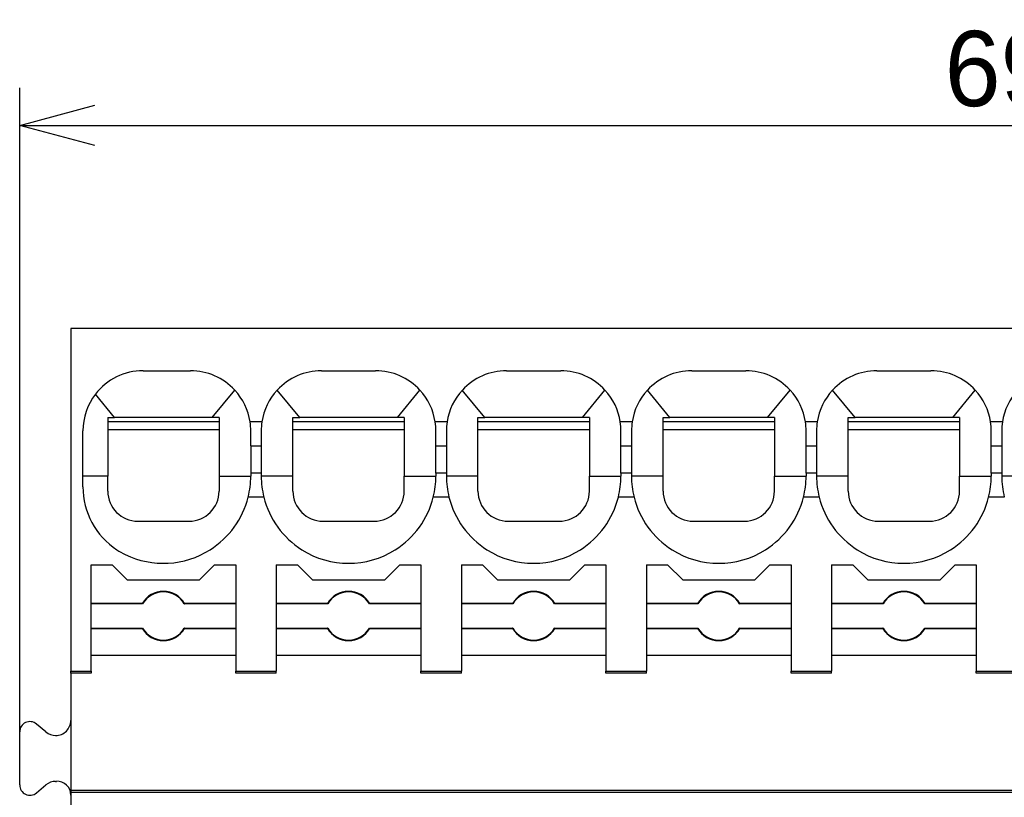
# Model space of a CAD drawing. Header units: millimetres. Extents: x -105 to 192, y -71 to 139.
# Tile 4 of 7: x -25 to 8, y 57 to 82. Entities that reach past the tile are written whole.
import ezdxf

# ---------------------------------------------------------------- set-up
doc = ezdxf.new("R2010")
doc.units = ezdxf.units.MM
doc.header["$LTSCALE"] = 1.5
doc.linetypes.add('PHL_THICK', pattern=[0])
doc.layers.get('0').update_dxf_attribs({"linetype": 'CONTINUOUS'})
doc.layers.get('Defpoints').update_dxf_attribs({"linetype": 'CONTINUOUS'})
doc.layers.add('PROJECTION', color=7, linetype='CONTINUOUS')
doc.dimstyles.new('ISO-25', dxfattribs={"dimtxt": 2.5, "dimasz": 2.5, "dimexe": 1.25, "dimexo": 0.625, "dimtad": 1, "dimdsep": 46, "dimtxsty": 'STANDARD', "dimblk": 'OPEN30', "dimcen": 2.5, "dimadec": 0, "dimazin": 0, "dimtfac": 1, "dimtmove": 0, "dimatfit": 3, "dimldrblk": 'OPEN30', "dimfxl": 1, "dimarcsym": 0})

# ---------------------------------------------------------------- blocks, each defined once
blk = doc.blocks.new('_Open30')
at = {"color": 0, "linetype": 'ByBlock', "lineweight": -2}
for p, q in [((-1, 0.268), (0, 0)), ((0, 0), (-1, -0.268)), ((0, 0), (-1, 0))]:
    blk.add_line(p, q, dxfattribs=at)
blk = doc.blocks.new('*D22')
at = {"color": 0, "lineweight": -2, "transparency": 16777216}
for p, q in [((-24.664, 58.47), (-24.664, 80.128)), ((45.161, 72.753), (45.161, 80.128)), ((-22.164, 78.878), (42.661, 78.878))]:
    blk.add_line(p, q, dxfattribs=at)
at = {"layer": 'Defpoints', "color": 0, "transparency": 16777216}
for p in [(45.161, 78.878), (45.161, 72.128), (-24.664, 57.845)]:
    blk.add_point(p, dxfattribs=at)
at = {"color": 0, "lineweight": -2, "transparency": 16777216, "xscale": 2.5, "yscale": 2.5, "zscale": 2.5, "rotation": 180}
blk.add_blockref('_Open30', (-24.664, 78.878), dxfattribs=at)
at = {"color": 0, "lineweight": -2, "transparency": 16777216, "xscale": 2.5, "yscale": 2.5, "zscale": 2.5}
blk.add_blockref('_Open30', (45.161, 78.878), dxfattribs=at)
at = {"color": 0, "transparency": 16777216, "insert": (10.248, 80.753), "char_height": 2.5, "attachment_point": 5}
blk.add_mtext('69.82', dxfattribs=at)

msp = doc.modelspace()

# ---------------------------------------------------------------- linework, layer by layer
at = {"linetype": 'Continuous'}
for p, q in [((-22.964, 72.128), (-22.964, 64.778)), ((-18.267, 69.178), (-17.52, 70.085)), ((-15.361, 69.178), (-16.109, 70.085)), ((-12.117, 69.178), (-11.37, 70.085)), ((-9.211, 69.178), (-9.959, 70.085)), ((-5.967, 69.178), (-5.22, 70.085)), ((-3.061, 69.178), (-3.809, 70.085)), ((0.183, 69.178), (0.93, 70.085)), ((3.089, 69.178), (2.341, 70.085)), ((6.333, 69.178), (7.08, 70.085)), ((-21.511, 69.178), (-22.148, 69.95)), ((-21.739, 69.178), (-21.511, 69.178)), ((-21.739, 69.178), (-21.739, 69.028)), ((-18.039, 69.028), (-21.739, 69.028)), ((-21.739, 69.028), (-21.739, 68.778)), ((-18.267, 69.178), (-21.511, 69.178)), ((-18.039, 69.178), (-18.267, 69.178)), ((-18.039, 69.178), (-18.039, 69.028)), ((-18.039, 69.028), (-18.039, 68.778)), ((-16.617, 69.028), (-17.012, 69.028)), ((-15.589, 69.028), (-15.589, 69.178)), ((-15.589, 69.178), (-15.361, 69.178)), ((-15.589, 68.778), (-15.589, 69.028)), ((-11.889, 69.028), (-15.589, 69.028)), ((-12.117, 69.178), (-15.361, 69.178)), ((-11.889, 69.178), (-12.117, 69.178)), ((-11.889, 69.178), (-11.889, 69.028)), ((-11.889, 69.028), (-11.889, 68.778)), ((-10.467, 69.028), (-10.862, 69.028)), ((-9.439, 69.028), (-9.439, 69.178)), ((-9.439, 69.178), (-9.211, 69.178)), ((-5.739, 69.028), (-9.439, 69.028)), ((-9.439, 68.778), (-9.439, 69.028)), ((-5.967, 69.178), (-9.211, 69.178)), ((-5.739, 69.178), (-5.967, 69.178)), ((-5.739, 69.178), (-5.739, 69.028)), ((-5.739, 69.028), (-5.739, 68.778)), ((-4.317, 69.028), (-4.712, 69.028)), ((-3.289, 69.178), (-3.061, 69.178)), ((-3.289, 69.028), (-3.289, 69.178)), ((0.411, 69.028), (-3.289, 69.028)), ((-3.289, 68.778), (-3.289, 69.028)), ((0.183, 69.178), (-3.061, 69.178)), ((0.411, 69.178), (0.183, 69.178)), ((0.411, 69.178), (0.411, 69.028)), ((0.411, 69.028), (0.411, 68.778)), ((1.833, 69.028), (1.438, 69.028)), ((2.861, 69.028), (2.861, 69.178)), ((2.861, 69.178), (3.089, 69.178)), ((2.861, 68.778), (2.861, 69.028)), ((6.561, 69.028), (2.861, 69.028)), ((6.333, 69.178), (3.089, 69.178)), ((6.561, 69.178), (6.333, 69.178)), ((6.561, 69.178), (6.561, 69.028)), ((6.561, 69.028), (6.561, 68.778)), ((7.983, 69.028), (7.588, 69.028)), ((-22.564, 67.228), (-22.564, 68.728)), ((-21.739, 68.778), (-18.039, 68.778)), ((-21.739, 68.778), (-21.739, 67.228)), ((-18.039, 68.778), (-18.039, 67.228)), ((-16.989, 68.228), (-16.989, 68.728)), ((-16.639, 68.728), (-16.639, 68.228)), ((-15.589, 67.228), (-15.589, 68.778)), ((-15.589, 68.778), (-11.889, 68.778)), ((-11.889, 68.778), (-11.889, 67.228)), ((-10.839, 68.228), (-10.839, 68.728)), ((-10.489, 68.728), (-10.489, 68.228)), ((-9.439, 67.228), (-9.439, 68.778)), ((-9.439, 68.778), (-5.739, 68.778)), ((-5.739, 68.778), (-5.739, 67.228)), ((-4.689, 68.228), (-4.689, 68.728)), ((-4.339, 68.728), (-4.339, 68.228)), ((-3.289, 68.778), (0.411, 68.778)), ((-3.289, 67.228), (-3.289, 68.778)), ((0.411, 68.778), (0.411, 67.228)), ((1.461, 68.228), (1.461, 68.728)), ((1.811, 68.728), (1.811, 68.228)), ((2.861, 67.228), (2.861, 68.778)), ((2.861, 68.778), (6.561, 68.778)), ((6.561, 68.778), (6.561, 67.228)), ((7.611, 68.228), (7.611, 68.728)), ((7.961, 68.728), (7.961, 68.228)), ((-16.989, 68.228), (-16.989, 67.328)), ((-16.989, 68.228), (-16.639, 68.228)), ((-16.639, 68.228), (-16.639, 67.328)), ((-10.839, 67.328), (-10.839, 68.228)), ((-10.839, 68.228), (-10.489, 68.228)), ((-10.489, 68.228), (-10.489, 67.328)), ((-4.689, 67.328), (-4.689, 68.228)), ((-4.689, 68.228), (-4.339, 68.228)), ((-4.339, 68.228), (-4.339, 67.328)), ((1.461, 68.228), (1.811, 68.228)), ((1.461, 67.328), (1.461, 68.228)), ((1.811, 68.228), (1.811, 67.328)), ((7.611, 67.328), (7.611, 68.228)), ((7.611, 68.228), (7.961, 68.228)), ((7.961, 68.228), (7.961, 67.328)), ((-21.739, 67.228), (-22.564, 67.228)), ((-22.564, 66.869), (-22.564, 67.228)), ((-18.039, 67.228), (-16.989, 67.228)), ((-16.989, 67.328), (-16.989, 67.228)), ((-16.639, 67.328), (-16.989, 67.328)), ((-16.639, 67.328), (-16.639, 67.228)), ((-15.589, 67.228), (-16.639, 67.228)), ((-11.889, 67.228), (-10.839, 67.228)), ((-10.839, 67.328), (-10.839, 67.228)), ((-10.489, 67.328), (-10.839, 67.328)), ((-10.489, 67.328), (-10.489, 67.228)), ((-9.439, 67.228), (-10.489, 67.228)), ((-5.739, 67.228), (-4.689, 67.228)), ((-4.339, 67.328), (-4.689, 67.328)), ((-4.689, 67.328), (-4.689, 67.228)), ((-4.339, 67.328), (-4.339, 67.228)), ((-3.289, 67.228), (-4.339, 67.228)), ((0.411, 67.228), (1.461, 67.228)), ((1.811, 67.328), (1.461, 67.328)), ((1.461, 67.328), (1.461, 67.228)), ((1.811, 67.328), (1.811, 67.228)), ((2.861, 67.228), (1.811, 67.228)), ((6.561, 67.228), (7.611, 67.228)), ((7.961, 67.328), (7.611, 67.328)), ((7.611, 67.328), (7.611, 67.228)), ((7.961, 67.328), (7.961, 67.228)), ((9.011, 67.228), (7.961, 67.228)), ((-16.554, 66.528), (-17.075, 66.528)), ((-10.404, 66.528), (-10.925, 66.528)), ((-4.254, 66.528), (-4.775, 66.528)), ((1.896, 66.528), (1.375, 66.528)), ((8.046, 66.528), (7.525, 66.528)), ((-22.964, 64.778), (-22.964, 60.748)), ((-22.289, 62.997), (-22.289, 64.278)), ((-22.289, 64.278), (-21.589, 64.278)), ((-21.589, 64.278), (-21.089, 63.778)), ((-18.689, 63.778), (-18.189, 64.278)), ((-18.189, 64.278), (-17.489, 64.278)), ((-17.489, 64.278), (-17.489, 62.997)), ((-16.139, 64.278), (-16.139, 62.997)), ((-16.139, 64.278), (-15.439, 64.278)), ((-15.439, 64.278), (-14.939, 63.778)), ((-12.539, 63.778), (-12.039, 64.278)), ((-12.039, 64.278), (-11.339, 64.278)), ((-11.339, 64.278), (-11.339, 62.997)), ((-9.989, 64.278), (-9.989, 62.997)), ((-9.989, 64.278), (-9.289, 64.278)), ((-9.289, 64.278), (-8.789, 63.778)), ((-6.389, 63.778), (-5.889, 64.278)), ((-5.889, 64.278), (-5.189, 64.278)), ((-5.189, 64.278), (-5.189, 62.997)), ((-3.839, 64.278), (-3.139, 64.278)), ((-3.839, 64.278), (-3.839, 62.997)), ((-3.139, 64.278), (-2.639, 63.778)), ((-0.239, 63.778), (0.261, 64.278)), ((0.261, 64.278), (0.961, 64.278)), ((0.961, 64.278), (0.961, 62.997)), ((2.311, 64.278), (2.311, 62.997)), ((2.311, 64.278), (3.011, 64.278)), ((3.011, 64.278), (3.511, 63.778)), ((5.911, 63.778), (6.411, 64.278)), ((6.411, 64.278), (7.111, 64.278)), ((7.111, 64.278), (7.111, 62.997)), ((-21.089, 63.778), (-18.689, 63.778)), ((-14.939, 63.778), (-12.539, 63.778)), ((-8.789, 63.778), (-6.389, 63.778)), ((-2.639, 63.778), (-0.239, 63.778)), ((3.511, 63.778), (5.911, 63.778)), ((-20.593, 62.997), (-22.289, 62.997)), ((-22.289, 62.978), (-22.289, 62.997)), ((-20.582, 62.978), (-22.289, 62.978)), ((-22.289, 62.178), (-22.289, 62.978)), ((-17.489, 62.978), (-19.196, 62.978)), ((-17.489, 62.997), (-19.186, 62.997)), ((-17.489, 62.997), (-17.489, 62.978)), ((-17.489, 62.978), (-17.489, 62.178)), ((-16.139, 62.997), (-16.139, 62.978)), ((-14.443, 62.997), (-16.139, 62.997)), ((-16.139, 62.978), (-16.139, 62.178)), ((-14.432, 62.978), (-16.139, 62.978)), ((-11.339, 62.978), (-13.046, 62.978)), ((-11.339, 62.997), (-13.036, 62.997)), ((-11.339, 62.997), (-11.339, 62.978)), ((-11.339, 62.978), (-11.339, 62.178)), ((-9.989, 62.997), (-9.989, 62.978)), ((-8.293, 62.997), (-9.989, 62.997)), ((-9.989, 62.978), (-9.989, 62.178)), ((-8.282, 62.978), (-9.989, 62.978)), ((-5.189, 62.978), (-6.896, 62.978)), ((-5.189, 62.997), (-6.886, 62.997)), ((-5.189, 62.997), (-5.189, 62.978)), ((-5.189, 62.978), (-5.189, 62.178)), ((-3.839, 62.997), (-3.839, 62.978)), ((-2.143, 62.997), (-3.839, 62.997)), ((-3.839, 62.978), (-3.839, 62.178)), ((-2.132, 62.978), (-3.839, 62.978)), ((0.961, 62.978), (-0.746, 62.978)), ((0.961, 62.997), (-0.736, 62.997)), ((0.961, 62.997), (0.961, 62.978)), ((0.961, 62.978), (0.961, 62.178)), ((4.007, 62.997), (2.311, 62.997)), ((2.311, 62.997), (2.311, 62.978)), ((4.018, 62.978), (2.311, 62.978)), ((2.311, 62.978), (2.311, 62.178)), ((7.111, 62.978), (5.404, 62.978)), ((7.111, 62.997), (5.414, 62.997)), ((7.111, 62.997), (7.111, 62.978)), ((7.111, 62.978), (7.111, 62.178)), ((-22.289, 62.178), (-20.582, 62.178)), ((-22.289, 62.16), (-22.289, 62.178)), ((-22.289, 61.278), (-22.289, 62.16)), ((-22.289, 62.16), (-20.593, 62.16)), ((-19.196, 62.178), (-17.489, 62.178)), ((-19.186, 62.16), (-17.489, 62.16)), ((-17.489, 62.178), (-17.489, 62.16)), ((-17.489, 62.16), (-17.489, 61.278)), ((-16.139, 62.178), (-16.139, 62.16)), ((-16.139, 62.178), (-14.432, 62.178)), ((-16.139, 62.16), (-16.139, 61.278)), ((-16.139, 62.16), (-14.443, 62.16)), ((-13.046, 62.178), (-11.339, 62.178)), ((-13.036, 62.16), (-11.339, 62.16)), ((-11.339, 62.178), (-11.339, 62.16)), ((-11.339, 62.16), (-11.339, 61.278)), ((-9.989, 62.178), (-9.989, 62.16)), ((-9.989, 62.178), (-8.282, 62.178)), ((-9.989, 62.16), (-9.989, 61.278)), ((-9.989, 62.16), (-8.293, 62.16)), ((-6.896, 62.178), (-5.189, 62.178)), ((-6.886, 62.16), (-5.189, 62.16)), ((-5.189, 62.178), (-5.189, 62.16)), ((-5.189, 62.16), (-5.189, 61.278)), ((-3.839, 62.178), (-3.839, 62.16)), ((-3.839, 62.178), (-2.132, 62.178)), ((-3.839, 62.16), (-3.839, 61.278)), ((-3.839, 62.16), (-2.143, 62.16)), ((-0.746, 62.178), (0.961, 62.178)), ((-0.736, 62.16), (0.961, 62.16)), ((0.961, 62.178), (0.961, 62.16)), ((0.961, 62.16), (0.961, 61.278)), ((2.311, 62.178), (4.018, 62.178)), ((2.311, 62.178), (2.311, 62.16)), ((2.311, 62.16), (4.007, 62.16)), ((2.311, 62.16), (2.311, 61.278)), ((5.404, 62.178), (7.111, 62.178)), ((5.414, 62.16), (7.111, 62.16)), ((7.111, 62.178), (7.111, 62.16)), ((7.111, 62.16), (7.111, 61.278)), ((-22.289, 60.748), (-22.289, 61.278)), ((-22.289, 61.278), (-17.489, 61.278)), ((-17.489, 61.278), (-17.489, 60.748)), ((-16.139, 61.278), (-16.139, 60.748)), ((-16.139, 61.278), (-11.339, 61.278)), ((-11.339, 61.278), (-11.339, 60.748)), ((-9.989, 61.278), (-9.989, 60.748)), ((-9.989, 61.278), (-5.189, 61.278)), ((-5.189, 61.278), (-5.189, 60.748)), ((-3.839, 61.278), (-3.839, 60.748)), ((-3.839, 61.278), (0.961, 61.278)), ((0.961, 61.278), (0.961, 60.748)), ((2.311, 61.278), (7.111, 61.278)), ((2.311, 61.278), (2.311, 60.748)), ((7.111, 61.278), (7.111, 60.748)), ((-22.964, 60.678), (-22.964, 60.748)), ((-22.964, 60.748), (-22.289, 60.748)), ((-22.964, 60.678), (-22.964, 56.778)), ((-22.289, 60.678), (-22.964, 60.678)), ((-22.289, 60.748), (-22.289, 60.678)), ((-17.489, 60.678), (-17.489, 60.748)), ((-17.489, 60.748), (-16.139, 60.748)), ((-16.139, 60.678), (-17.489, 60.678)), ((-16.139, 60.678), (-16.139, 60.748)), ((-11.339, 60.748), (-9.989, 60.748)), ((-11.339, 60.678), (-11.339, 60.748)), ((-9.989, 60.678), (-11.339, 60.678)), ((-9.989, 60.678), (-9.989, 60.748)), ((-5.189, 60.748), (-3.839, 60.748)), ((-5.189, 60.678), (-5.189, 60.748)), ((-3.839, 60.678), (-5.189, 60.678)), ((-3.839, 60.678), (-3.839, 60.748)), ((0.961, 60.748), (2.311, 60.748)), ((0.961, 60.678), (0.961, 60.748)), ((2.311, 60.678), (0.961, 60.678)), ((2.311, 60.678), (2.311, 60.748)), ((7.111, 60.748), (8.461, 60.748)), ((7.111, 60.678), (7.111, 60.748)), ((8.461, 60.678), (7.111, 60.678)), ((32.386, 56.778), (-22.964, 56.778)), ((-22.964, 56.778), (-22.964, 56.709)), ((32.386, 56.709), (-22.964, 56.709)), ((-22.964, 56.709), (-22.964, 50.878))]:
    msp.add_line(p, q, dxfattribs=at)
for p, q in [((-23.47, 58.607), (-23.448, 58.607)), ((-23.47, 57.083), (-23.443, 57.083))]:
    msp.add_line(p, q)
for centre, radius, start, end in [((-20.564, 68.728), 2, 90, 142.3437), ((-18.989, 68.728), 2, 42.7127, 90), ((-14.639, 68.728), 2, 90, 137.2873), ((-12.839, 68.728), 2, 42.7127, 90), ((-8.489, 68.728), 2, 90, 137.2873), ((-6.689, 68.728), 2, 42.7127, 90), ((-2.339, 68.728), 2, 90, 137.2873), ((-0.539, 68.728), 2, 42.7127, 90), ((3.811, 68.728), 2, 90, 137.2873), ((5.611, 68.728), 2, 42.7127, 90), ((-18.989, 68.728), 2, 8.6269, 42.7127), ((-14.639, 68.728), 2, 137.2873, 171.3731), ((-12.839, 68.728), 2, 8.6269, 42.7127), ((-8.489, 68.728), 2, 137.2873, 171.3731), ((-6.689, 68.728), 2, 8.6269, 42.7127), ((-2.339, 68.728), 2, 137.2873, 171.3731), ((-0.539, 68.728), 2, 8.6269, 42.7127), ((3.811, 68.728), 2, 137.2873, 171.3731), ((5.611, 68.728), 2, 8.6269, 42.7127), ((9.961, 68.728), 2, 137.2873, 171.3731), ((-20.564, 68.728), 2, 142.3437, 180), ((-18.989, 68.728), 2, 360, 8.6269), ((-14.639, 68.728), 2, 171.3731, 180), ((-12.839, 68.728), 2, 360, 8.6269), ((-8.489, 68.728), 2, 171.3731, 180), ((-6.689, 68.728), 2, 360, 8.6269), ((-2.339, 68.728), 2, 171.3731, 180), ((-0.539, 68.728), 2, 360, 8.6269), ((3.811, 68.728), 2, 171.3731, 180), ((5.611, 68.728), 2, 360, 8.6269), ((9.961, 68.728), 2, 171.3731, 180), ((-19.889, 67.228), 2.9, 346.032, 0), ((-13.739, 67.228), 2.9, 180, 193.968), ((-13.739, 67.228), 2.9, 346.032, 360), ((-7.589, 67.228), 2.9, 180, 193.968), ((-7.589, 67.228), 2.9, 346.032, 360), ((-1.439, 67.228), 2.9, 180, 193.968), ((-1.439, 67.228), 2.9, 346.032, 360), ((4.711, 67.228), 2.9, 180, 193.968), ((4.711, 67.228), 2.9, 346.032, 360), ((10.861, 67.228), 2.9, 180, 193.968), ((-20.064, 66.869), 2.5, 180, 236.7332), ((-20.739, 66.728), 1, 180, 270), ((-19.039, 66.728), 1, 270, 360), ((-19.889, 67.228), 2.9, 302.3465, 346.032), ((-13.739, 67.228), 2.9, 193.968, 237.6535), ((-14.589, 66.728), 1, 180, 270), ((-12.889, 66.728), 1, 270, 360), ((-13.739, 67.228), 2.9, 302.3465, 346.032), ((-7.589, 67.228), 2.9, 193.968, 237.6535), ((-8.439, 66.728), 1, 180, 270), ((-6.739, 66.728), 1, 270, 360), ((-7.589, 67.228), 2.9, 302.3465, 346.032), ((-1.439, 67.228), 2.9, 193.968, 237.6535), ((-2.289, 66.728), 1, 180, 270), ((-0.589, 66.728), 1, 270, 360), ((-1.439, 67.228), 2.9, 302.3465, 346.032), ((4.711, 67.228), 2.9, 193.968, 237.6535), ((3.861, 66.728), 1, 180, 270), ((5.561, 66.728), 1, 270, 360), ((4.711, 67.228), 2.9, 302.3465, 346.032), ((-20.064, 66.869), 2.5, 236.7332, 244.0555), ((-19.889, 67.228), 2.9, 244.0555, 302.3465), ((-13.739, 67.228), 2.9, 237.6535, 302.3465), ((-7.589, 67.228), 2.9, 237.6535, 302.3465), ((-1.439, 67.228), 2.9, 237.6535, 302.3465), ((4.711, 67.228), 2.9, 237.6535, 302.3465), ((-19.889, 62.578), 0.818, 30.7443, 149.2557), ((-19.889, 62.578), 0.8, 30, 150), ((-13.739, 62.578), 0.818, 30.7443, 149.2557), ((-13.739, 62.578), 0.8, 30, 150), ((-7.589, 62.578), 0.818, 30.7443, 149.2557), ((-7.589, 62.578), 0.8, 30, 150), ((-1.439, 62.578), 0.818, 30.7443, 149.2557), ((-1.439, 62.578), 0.8, 30, 150), ((4.711, 62.578), 0.818, 30.7443, 149.2557), ((4.711, 62.578), 0.8, 30, 150), ((-19.889, 62.578), 0.818, 210.7443, 329.2557), ((-19.889, 62.578), 0.8, 210, 330), ((-13.739, 62.578), 0.818, 210.7443, 329.2557), ((-13.739, 62.578), 0.8, 210, 330), ((-7.589, 62.578), 0.818, 210.7443, 329.2557), ((-7.589, 62.578), 0.8, 210, 330), ((-1.439, 62.578), 0.818, 210.7443, 329.2557), ((-1.439, 62.578), 0.8, 210, 330), ((4.711, 62.578), 0.818, 210.7443, 329.2557), ((4.711, 62.578), 0.8, 210, 330)]:
    msp.add_arc(centre, radius, start, end, dxfattribs=at)
for centre, radius, start, end in [((-23.468, 59.107), 0.5, 270, 0.2504), ((-23.47, 59.107), 0.5, 229.9331, 270), ((-23.47, 56.583), 0.5, 90, 130.0669), ((-23.428, 56.618), 0.466, 1.2959, 91.7479)]:
    msp.add_arc(centre, radius, start, end)
for points in [[(41.786, 72.128), (36.39, 72.128), (25.598, 72.128), (9.411, 72.128), (-6.777, 72.128), (-17.568, 72.128), (-22.964, 72.128)], [(-20.564, 70.728), (-20.433, 70.728), (-20.171, 70.728), (-19.777, 70.728), (-19.383, 70.728), (-19.121, 70.728), (-18.989, 70.728)], [(-14.639, 70.728), (-14.489, 70.728), (-14.189, 70.728), (-13.739, 70.728), (-13.289, 70.728), (-12.989, 70.728), (-12.839, 70.728)], [(-8.489, 70.728), (-8.339, 70.728), (-8.039, 70.728), (-7.589, 70.728), (-7.139, 70.728), (-6.839, 70.728), (-6.689, 70.728)], [(-2.339, 70.728), (-2.189, 70.728), (-1.889, 70.728), (-1.439, 70.728), (-0.989, 70.728), (-0.689, 70.728), (-0.539, 70.728)], [(3.811, 70.728), (3.961, 70.728), (4.261, 70.728), (4.711, 70.728), (5.161, 70.728), (5.461, 70.728), (5.611, 70.728)]]:
    msp.add_open_spline(points, degree=3, dxfattribs=at)
for points, knots in [([(-21.739, 66.728), (-21.739, 66.768), (-21.739, 66.85), (-21.739, 66.973), (-21.739, 67.1), (-21.739, 67.185), (-21.739, 67.228)], [0, 0, 0, 0, 0.1198479, 0.2436773, 0.3709609, 0.5000001, 0.5000001, 0.5000001, 0.5000001]), ([(-18.039, 67.228), (-18.039, 67.186), (-18.039, 67.1), (-18.039, 66.974), (-18.039, 66.85), (-18.039, 66.768), (-18.039, 66.728)], [0, 0, 0, 0, 0.1287331, 0.2557227, 0.3798608, 0.5, 0.5, 0.5, 0.5]), ([(-15.589, 66.728), (-15.589, 66.768), (-15.589, 66.85), (-15.589, 66.974), (-15.589, 67.1), (-15.589, 67.186), (-15.589, 67.228)], [0, 0, 0, 0, 0.1201648, 0.24433, 0.3712937, 0.5, 0.5, 0.5, 0.5]), ([(-11.889, 66.728), (-11.889, 66.768), (-11.889, 66.85), (-11.889, 66.974), (-11.889, 67.1), (-11.889, 67.186), (-11.889, 67.228)], [0, 0, 0, 0, 0.1201649, 0.2443301, 0.3712938, 0.5, 0.5, 0.5, 0.5]), ([(-9.439, 66.728), (-9.439, 66.768), (-9.439, 66.85), (-9.439, 66.974), (-9.439, 67.1), (-9.439, 67.186), (-9.439, 67.228)], [0, 0, 0, 0, 0.1201648, 0.24433, 0.3712937, 0.5, 0.5, 0.5, 0.5]), ([(-5.739, 66.728), (-5.739, 66.768), (-5.739, 66.85), (-5.739, 66.974), (-5.739, 67.1), (-5.739, 67.186), (-5.739, 67.228)], [0, 0, 0, 0, 0.1201649, 0.2443301, 0.3712938, 0.5, 0.5, 0.5, 0.5]), ([(-3.289, 66.728), (-3.289, 66.768), (-3.289, 66.85), (-3.289, 66.974), (-3.289, 67.1), (-3.289, 67.186), (-3.289, 67.228)], [0, 0, 0, 0, 0.1201648, 0.24433, 0.3712937, 0.5, 0.5, 0.5, 0.5]), ([(0.411, 66.728), (0.411, 66.768), (0.411, 66.85), (0.411, 66.974), (0.411, 67.1), (0.411, 67.186), (0.411, 67.228)], [0, 0, 0, 0, 0.1201649, 0.2443301, 0.3712938, 0.5, 0.5, 0.5, 0.5]), ([(2.861, 66.728), (2.861, 66.768), (2.861, 66.85), (2.861, 66.974), (2.861, 67.1), (2.861, 67.186), (2.861, 67.228)], [0, 0, 0, 0, 0.1201648, 0.24433, 0.3712937, 0.5, 0.5, 0.5, 0.5]), ([(6.561, 66.728), (6.561, 66.768), (6.561, 66.85), (6.561, 66.974), (6.561, 67.1), (6.561, 67.186), (6.561, 67.228)], [0, 0, 0, 0, 0.1201649, 0.2443301, 0.3712938, 0.5, 0.5, 0.5, 0.5]), ([(-20.739, 65.728), (-20.671, 65.728), (-20.525, 65.728), (-20.312, 65.728), (-20.096, 65.728), (-19.889, 65.728), (-19.681, 65.728), (-19.475, 65.728), (-19.262, 65.728), (-19.116, 65.728), (-19.039, 65.728)], [0, 0, 0, 0, 0.203841, 0.438477, 0.639711, 0.850676, 1.06149, 1.26254, 1.470035, 1.7, 1.7, 1.7, 1.7]), ([(-14.589, 65.728), (-14.519, 65.728), (-14.373, 65.728), (-14.16, 65.728), (-13.946, 65.728), (-13.739, 65.728), (-13.531, 65.728), (-13.324, 65.728), (-13.112, 65.728), (-12.966, 65.728), (-12.889, 65.728)], [0, 0, 0, 0, 0.210509, 0.438477, 0.639711, 0.850676, 1.06149, 1.26254, 1.470591, 1.7, 1.7, 1.7, 1.7]), ([(-8.439, 65.728), (-8.369, 65.728), (-8.223, 65.728), (-8.01, 65.728), (-7.796, 65.728), (-7.589, 65.728), (-7.381, 65.728), (-7.174, 65.728), (-6.962, 65.728), (-6.816, 65.728), (-6.739, 65.728)], [0, 0, 0, 0, 0.210167, 0.438477, 0.639711, 0.850676, 1.06149, 1.26254, 1.470591, 1.7, 1.7, 1.7, 1.7]), ([(-2.289, 65.728), (-2.219, 65.728), (-2.073, 65.728), (-1.86, 65.728), (-1.646, 65.728), (-1.439, 65.728), (-1.231, 65.728), (-1.024, 65.728), (-0.812, 65.728), (-0.666, 65.728), (-0.589, 65.728)], [0, 0, 0, 0, 0.210167, 0.438477, 0.639711, 0.850676, 1.06149, 1.26254, 1.470591, 1.7, 1.7, 1.7, 1.7]), ([(3.861, 65.728), (3.931, 65.728), (4.077, 65.728), (4.29, 65.728), (4.504, 65.728), (4.711, 65.728), (4.919, 65.728), (5.124, 65.728), (5.337, 65.728), (5.483, 65.728), (5.561, 65.728)], [0, 0, 0, 0, 0.210167, 0.438477, 0.639711, 0.850676, 1.06149, 1.26254, 1.466601, 1.7, 1.7, 1.7, 1.7]), ([(-20.582, 62.978), (-20.583, 62.98), (-20.585, 62.983), (-20.587, 62.988), (-20.59, 62.992), (-20.592, 62.995), (-20.593, 62.997)], [0, 0, 0, 0, 0.00532625, 0.01058012, 0.01584057, 0.02114064, 0.02114064, 0.02114064, 0.02114064]), ([(-19.196, 62.978), (-19.196, 62.98), (-19.194, 62.983), (-19.191, 62.988), (-19.189, 62.992), (-19.187, 62.995), (-19.186, 62.997)], [0, 0, 0, 0, 0.00532631, 0.01058012, 0.01587722, 0.02114064, 0.02114064, 0.02114064, 0.02114064]), ([(-14.432, 62.978), (-14.433, 62.98), (-14.435, 62.983), (-14.437, 62.988), (-14.44, 62.992), (-14.442, 62.995), (-14.443, 62.997)], [0, 0, 0, 0, 0.00532625, 0.01058012, 0.01587693, 0.02114064, 0.02114064, 0.02114064, 0.02114064]), ([(-13.046, 62.978), (-13.046, 62.98), (-13.044, 62.983), (-13.041, 62.988), (-13.039, 62.992), (-13.037, 62.995), (-13.036, 62.997)], [0, 0, 0, 0, 0.00528252, 0.01058012, 0.01587693, 0.02114064, 0.02114064, 0.02114064, 0.02114064]), ([(-8.282, 62.978), (-8.283, 62.98), (-8.285, 62.983), (-8.287, 62.988), (-8.29, 62.992), (-8.292, 62.995), (-8.293, 62.997)], [0, 0, 0, 0, 0.00532625, 0.01058012, 0.01587693, 0.02114064, 0.02114064, 0.02114064, 0.02114064]), ([(-6.896, 62.978), (-6.896, 62.98), (-6.894, 62.983), (-6.891, 62.988), (-6.889, 62.992), (-6.887, 62.995), (-6.886, 62.997)], [0, 0, 0, 0, 0.00532629, 0.01058012, 0.01584095, 0.02114064, 0.02114064, 0.02114064, 0.02114064]), ([(-2.132, 62.978), (-2.133, 62.98), (-2.135, 62.983), (-2.137, 62.988), (-2.14, 62.992), (-2.142, 62.995), (-2.143, 62.997)], [0, 0, 0, 0, 0.00532627, 0.01058012, 0.01587693, 0.02114064, 0.02114064, 0.02114064, 0.02114064]), ([(-0.746, 62.978), (-0.746, 62.98), (-0.744, 62.983), (-0.741, 62.988), (-0.739, 62.992), (-0.737, 62.995), (-0.736, 62.997)], [0, 0, 0, 0, 0.00532629, 0.01058012, 0.01587692, 0.02114064, 0.02114064, 0.02114064, 0.02114064]), ([(4.018, 62.978), (4.017, 62.98), (4.015, 62.983), (4.013, 62.988), (4.01, 62.992), (4.008, 62.995), (4.007, 62.997)], [0, 0, 0, 0, 0.00528252, 0.01058012, 0.01587673, 0.02114064, 0.02114064, 0.02114064, 0.02114064]), ([(5.404, 62.978), (5.404, 62.98), (5.406, 62.983), (5.409, 62.988), (5.411, 62.992), (5.413, 62.995), (5.414, 62.997)], [0, 0, 0, 0, 0.00532628, 0.01058012, 0.01584095, 0.02114064, 0.02114064, 0.02114064, 0.02114064]), ([(-20.582, 62.178), (-20.583, 62.177), (-20.585, 62.174), (-20.587, 62.169), (-20.59, 62.165), (-20.592, 62.162), (-20.593, 62.16)], [0, 0, 0, 0, 0.00528252, 0.01058012, 0.01584106, 0.02114064, 0.02114064, 0.02114064, 0.02114064]), ([(-19.186, 62.16), (-19.187, 62.162), (-19.189, 62.165), (-19.191, 62.169), (-19.194, 62.174), (-19.196, 62.177), (-19.196, 62.178)], [0, 0, 0, 0, 0.00531709, 0.01056052, 0.01587205, 0.02114064, 0.02114064, 0.02114064, 0.02114064]), ([(-14.432, 62.178), (-14.433, 62.177), (-14.435, 62.174), (-14.437, 62.169), (-14.44, 62.165), (-14.442, 62.162), (-14.443, 62.16)], [0, 0, 0, 0, 0.00528252, 0.01058012, 0.01587755, 0.02114064, 0.02114064, 0.02114064, 0.02114064]), ([(-13.036, 62.16), (-13.037, 62.162), (-13.039, 62.165), (-13.041, 62.169), (-13.044, 62.174), (-13.046, 62.177), (-13.046, 62.178)], [0, 0, 0, 0, 0.005273, 0.01056052, 0.01587204, 0.02114064, 0.02114064, 0.02114064, 0.02114064]), ([(-8.282, 62.178), (-8.283, 62.177), (-8.285, 62.174), (-8.287, 62.169), (-8.29, 62.165), (-8.292, 62.162), (-8.293, 62.16)], [0, 0, 0, 0, 0.00528252, 0.01058012, 0.01584064, 0.02114064, 0.02114064, 0.02114064, 0.02114064]), ([(-6.886, 62.16), (-6.887, 62.162), (-6.889, 62.165), (-6.891, 62.169), (-6.894, 62.174), (-6.896, 62.177), (-6.896, 62.178)], [0, 0, 0, 0, 0.0053171, 0.01056052, 0.01587256, 0.02114064, 0.02114064, 0.02114064, 0.02114064]), ([(-2.132, 62.178), (-2.133, 62.177), (-2.135, 62.174), (-2.137, 62.169), (-2.14, 62.165), (-2.142, 62.162), (-2.143, 62.16)], [0, 0, 0, 0, 0.00528252, 0.01058012, 0.01584064, 0.02114064, 0.02114064, 0.02114064, 0.02114064]), ([(-0.736, 62.16), (-0.737, 62.162), (-0.739, 62.165), (-0.741, 62.169), (-0.744, 62.174), (-0.746, 62.177), (-0.746, 62.178)], [0, 0, 0, 0, 0.00527306, 0.01056052, 0.0158509, 0.02114064, 0.02114064, 0.02114064, 0.02114064]), ([(4.018, 62.178), (4.017, 62.177), (4.015, 62.174), (4.013, 62.169), (4.01, 62.165), (4.008, 62.162), (4.007, 62.16)], [0, 0, 0, 0, 0.00532629, 0.01058012, 0.01587737, 0.02114064, 0.02114064, 0.02114064, 0.02114064]), ([(5.414, 62.16), (5.413, 62.162), (5.411, 62.165), (5.409, 62.169), (5.406, 62.174), (5.404, 62.177), (5.404, 62.178)], [0, 0, 0, 0, 0.00527306, 0.01056052, 0.01587305, 0.02114064, 0.02114064, 0.02114064, 0.02114064])]:
    msp.add_open_spline(points, degree=3, knots=knots, dxfattribs=at)
at = {"layer": 'PROJECTION', "linetype": 'PHL_THICK'}
for p, q in [((-23.792, 58.724), (-24.106, 58.988)), ((-24.664, 56.962), (-24.664, 58.728)), ((-24.106, 56.702), (-23.792, 56.966))]:
    msp.add_line(p, q, dxfattribs=at)
for centre, start, end in [((-24.325, 58.728), 49.933, 180), ((-24.325, 56.962), 180, 310.067)]:
    msp.add_arc(centre, 0.34, start, end, dxfattribs=at)

# ---------------------------------------------------------------- dimensions: what is measured, and where the dimension line sits
dim = msp.add_linear_dim(base=(45.1607376, 78.8778109), p1=(-24.6642623, 57.8449915), p2=(45.1607376, 72.1284306), dimstyle='ISO-25')
dim.commit()
dim.dimension.update_dxf_attribs({"geometry": '*D22', "text_midpoint": (10.2482376, 80.7528109)})

doc.saveas('drawing.dxf')
